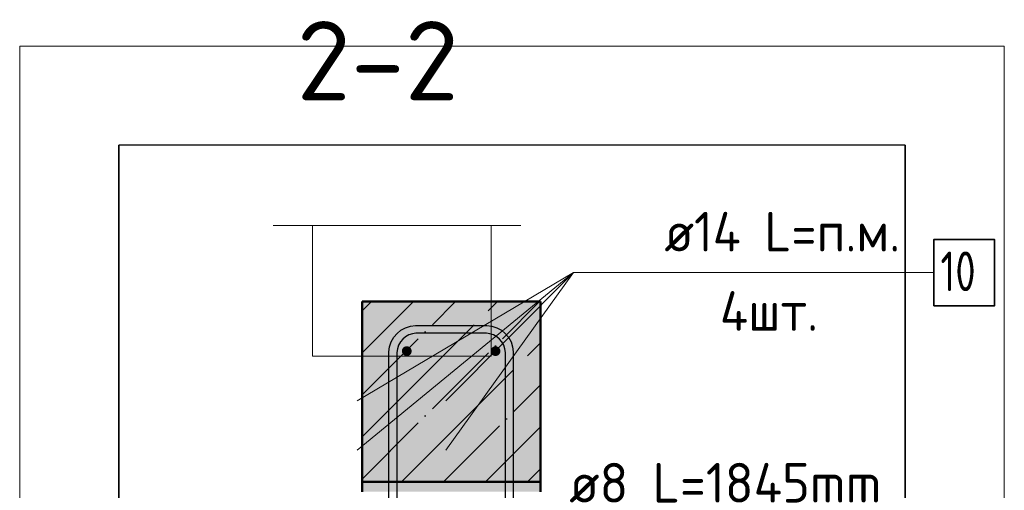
# Model space of a CAD drawing. Header units: millimetres. Extents: x -30645 to 44626, y 46540 to 77351.
# Tile 83 of 84: x 42238 to 43231, y 76876 to 77351. Entities that reach past the tile are written whole.
import ezdxf

# ---------------------------------------------------------------- set-up
doc = ezdxf.new("R2010")
doc.units = ezdxf.units.MM
doc.linetypes.add('______11', pattern=[100, 80, -10, 0, -10])
doc.linetypes.add('______5', pattern=[220, 160, -20, 20, -20])
for name, color, linetype, lineweight in [('Standard', 7, 'Continuous', 25), ('Арм.стержн. вертикальными 1', 22, 'Continuous', 35), ('Арм.стержн. Доп. арматура', 180, 'Continuous', 35), ('Арм.стержн. Хомут', 240, 'Continuous', 35)]:
    doc.layers.add(name, color=color, linetype=linetype, lineweight=lineweight)
doc.styles.add('ISOCPEUR', font='ISOCPEUR')

msp = doc.modelspace()

# ---------------------------------------------------------------- hatches: boundary and pattern name
at = {"layer": 'Standard', "linetype": '______5', "lineweight": -3, "true_color": 0xc7c7c7, "transparency": 33554687}
msp.add_hatch(color=9, dxfattribs=at).paths.add_polyline_path([(42763.36, 77066.59), (42583.36, 77066.59), (42583.36, 76884.63), (42763.36, 76884.63)])
at = {"layer": 'Standard', "linetype": 'Continuous', "lineweight": 13, "transparency": 33554687}
for points in [[(42583.36, 76884.63), (42583.36, 76883.92), (42763.36, 76883.92), (42763.36, 76884.63)], [(42583.36, 76883.92), (42583.36, 76882.78), (42763.36, 76882.78), (42763.36, 76883.92)], [(42583.36, 76882.78), (42583.36, 76881.46), (42763.36, 76881.46), (42763.36, 76882.78)], [(42583.36, 76881.46), (42583.36, 76879.98), (42763.36, 76879.98), (42763.36, 76881.46)], [(42583.36, 76879.98), (42583.36, 76878.35), (42763.36, 76878.35), (42763.36, 76879.98)], [(42583.36, 76878.35), (42583.36, 76876.59), (42763.36, 76876.59), (42763.36, 76878.35)], [(42583.36, 76876.59), (42583.36, 76874.73), (42763.36, 76874.73), (42763.36, 76876.59)]]:
    msp.add_hatch(color=7, dxfattribs=at).paths.add_polyline_path(points)
at = {"layer": 'Арм.стержн. вертикальными 1', "linetype": 'Continuous', "lineweight": 50, "transparency": 33554687}
for points in [[(42633.36, 77016.59), (42632.98, 77018.51), (42631.9, 77020.13), (42630.27, 77021.21), (42628.36, 77021.59), (42626.45, 77021.21), (42624.83, 77020.13), (42623.74, 77018.51), (42623.36, 77016.59), (42623.74, 77014.68), (42624.83, 77013.06), (42626.45, 77011.98), (42628.36, 77011.59), (42630.27, 77011.98), (42631.9, 77013.06), (42632.98, 77014.68)], [(42722.89, 77016.59), (42722.51, 77018.51), (42721.43, 77020.13), (42719.81, 77021.21), (42717.89, 77021.59), (42715.98, 77021.21), (42714.36, 77020.13), (42713.27, 77018.51), (42712.89, 77016.59), (42713.27, 77014.68), (42714.36, 77013.06), (42715.98, 77011.98), (42717.89, 77011.59), (42719.81, 77011.98), (42721.43, 77013.06), (42722.51, 77014.68)]]:
    msp.add_hatch(color=4, dxfattribs=at).paths.add_polyline_path(points)
at = {"layer": 'Арм.стержн. Доп. арматура', "linetype": 'Continuous', "lineweight": 50, "transparency": 33554687}
for points in [[(42635.36, 77021.59), (42634.83, 77024.27), (42633.31, 77026.54), (42631.04, 77028.06), (42628.36, 77028.59), (42625.68, 77028.06), (42623.41, 77026.54), (42621.89, 77024.27), (42621.36, 77021.59), (42621.89, 77018.92), (42623.41, 77016.65), (42625.68, 77015.13), (42628.36, 77014.59), (42631.04, 77015.13), (42633.31, 77016.65), (42634.83, 77018.92)], [(42724.89, 77021.59), (42724.36, 77024.27), (42722.84, 77026.54), (42720.57, 77028.06), (42717.89, 77028.59), (42715.21, 77028.06), (42712.94, 77026.54), (42711.43, 77024.27), (42710.89, 77021.59), (42711.43, 77018.92), (42712.94, 77016.65), (42715.21, 77015.13), (42717.89, 77014.59), (42720.57, 77015.13), (42722.84, 77016.65), (42724.36, 77018.92)], [(42635.36, 76971.59), (42634.83, 76974.27), (42633.31, 76976.54), (42631.04, 76978.06), (42628.36, 76978.59), (42625.68, 76978.06), (42623.41, 76976.54), (42621.89, 76974.27), (42621.36, 76971.59), (42621.89, 76968.92), (42623.41, 76966.65), (42625.68, 76965.13), (42628.36, 76964.59), (42631.04, 76965.13), (42633.31, 76966.65), (42634.83, 76968.92)], [(42724.89, 76971.59), (42724.36, 76974.27), (42722.84, 76976.54), (42720.57, 76978.06), (42717.89, 76978.59), (42715.21, 76978.06), (42712.94, 76976.54), (42711.43, 76974.27), (42710.89, 76971.59), (42711.43, 76968.92), (42712.94, 76966.65), (42715.21, 76965.13), (42717.89, 76964.59), (42720.57, 76965.13), (42722.84, 76966.65), (42724.36, 76968.92)]]:
    msp.add_hatch(color=7, dxfattribs=at).paths.add_polyline_path(points)

# ---------------------------------------------------------------- linework, layer by layer
at = {"color": 52, "linetype": 'Continuous', "lineweight": -3, "transparency": 33554687}
for p, q in [((43131.41, 77224.4), (42337.68, 77224.4)), ((43131.41, 77224.4), (42337.68, 77224.4)), ((42337.68, 77224.4), (42337.68, 76084.4)), ((42337.68, 76084.4), (42337.68, 77224.4)), ((43131.41, 77224.4), (43131.41, 76084.4)), ((43131.41, 76084.4), (43131.41, 77224.4))]:
    msp.add_line(p, q, dxfattribs=at)
at = {"layer": 'Standard', "color": 7, "linetype": 'Continuous', "lineweight": 13, "transparency": 33554687}
msp.add_line((42493.36, 77143.34), (42743.36, 77143.34), dxfattribs=at)
at = {"layer": 'Standard', "color": 253, "linetype": '______11', "lineweight": -3, "true_color": 0xababab, "transparency": 33554687}
for p, q in [((42583.36, 76887.56), (42762.4, 77066.59)), ((42583.36, 76972.41), (42677.55, 77066.59)), ((42583.36, 77057.26), (42592.69, 77066.59)), ((42665.29, 76884.63), (42763.36, 76982.7)), ((42750.14, 76884.63), (42763.36, 76897.85))]:
    msp.add_line(p, q, dxfattribs=at)
at = {"layer": 'Standard', "color": 253, "linetype": '______5', "lineweight": -3, "true_color": 0xababab, "transparency": 33554687}
for p, q in [((42583.36, 76929.98), (42719.97, 77066.59)), ((42583.36, 77014.84), (42635.12, 77066.59)), ((42622.86, 76884.63), (42763.36, 77025.13)), ((42707.71, 76884.63), (42763.36, 76940.28))]:
    msp.add_line(p, q, dxfattribs=at)
at = {"layer": 'Standard', "color": 7, "linetype": 'Continuous', "lineweight": 50, "transparency": 33554687}
for p, q in [((42583.36, 77066.59), (42583.36, 76884.63)), ((42763.36, 77066.59), (42583.36, 77066.59)), ((42763.36, 76884.63), (42763.36, 77066.59)), ((42583.36, 76883.92), (42583.36, 76884.63)), ((42583.36, 76884.63), (42763.36, 76884.63)), ((42583.36, 76882.78), (42583.36, 76883.92)), ((42583.36, 76881.46), (42583.36, 76882.78)), ((42583.36, 76879.98), (42583.36, 76881.46)), ((42583.36, 76878.35), (42583.36, 76879.98)), ((42583.36, 76876.59), (42583.36, 76878.35)), ((42583.36, 76874.73), (42583.36, 76876.59)), ((42763.36, 76884.63), (42763.36, 76883.92)), ((42763.36, 76883.92), (42763.36, 76882.78)), ((42763.36, 76882.78), (42763.36, 76881.46)), ((42763.36, 76881.46), (42763.36, 76879.98)), ((42763.36, 76879.98), (42763.36, 76878.35)), ((42763.36, 76878.35), (42763.36, 76876.59)), ((42763.36, 76876.59), (42763.36, 76874.73))]:
    msp.add_line(p, q, dxfattribs=at)
at = {"layer": 'Standard', "color": 7, "linetype": 'Continuous', "lineweight": 13, "transparency": 33554687}
msp.add_lwpolyline([(42237.68, 75984.4), (43231.41, 75984.4), (43231.41, 77324.4), (42237.68, 77324.4), (42237.68, 75984.4)], dxfattribs=at)
msp.add_lwpolyline([(42533.36, 77011.59), (42713.36, 77011.59), (42713.36, 77143.34), (42533.36, 77143.34), (42533.36, 77011.59)], close=True, dxfattribs=at)
at = {"layer": 'Арм.стержн. Доп. арматура', "color": 7, "linetype": 'Continuous', "lineweight": 13, "transparency": 33554687}
for q in [(42578.36, 76966.59), (42578.36, 76916.59), (42667.89, 76966.59), (42667.89, 76916.59), (43160.27, 77095.8)]:
    msp.add_line((42796.58, 77095.8), q, dxfattribs=at)
at = {"layer": 'Арм.стержн. Доп. арматура', "color": 7, "linetype": 'Continuous', "lineweight": 35, "transparency": 33554687}
msp.add_lwpolyline([(43160.27, 77062.46), (43221.61, 77062.46), (43221.61, 77129.13), (43160.27, 77129.13), (43160.27, 77062.46)], dxfattribs=at)
at = {"layer": 'Арм.стержн. Хомут', "color": 40, "linetype": 'Continuous', "lineweight": 25, "transparency": 33554687}
for points in [[(42610.36, 76312.27), (42610.36, 77015.92), (42611.04, 77020.8), (42612.71, 77025.88), (42615.33, 77030.55), (42618.55, 77034.41), (42622.4, 77037.62), (42627.08, 77040.24), (42632.16, 77041.92), (42637.04, 77042.59), (42709.22, 77042.59), (42714.1, 77041.92), (42719.18, 77040.24), (42723.85, 77037.62), (42727.7, 77034.41), (42730.92, 77030.55), (42733.54, 77025.88), (42735.21, 77020.8), (42735.89, 77015.92), (42735.89, 76312.27)], [(42727.89, 76312.83), (42727.89, 77015.36), (42727.39, 77018.98), (42726.18, 77022.64), (42724.3, 77026), (42722.02, 77028.73), (42719.29, 77031.01), (42715.94, 77032.88), (42712.28, 77034.09), (42708.66, 77034.59), (42637.59, 77034.59), (42633.98, 77034.09), (42630.31, 77032.88), (42626.96, 77031.01), (42624.23, 77028.73), (42621.95, 77026), (42620.07, 77022.64), (42618.86, 77018.98), (42618.36, 77015.36), (42618.36, 76312.83)]]:
    msp.add_lwpolyline(points, dxfattribs=at)

# ---------------------------------------------------------------- texts
at = {"layer": 'Standard', "color": 7, "linetype": 'Continuous', "lineweight": 13, "transparency": 33554687, "insert": (42517.14, 77269.57), "char_height": 80, "width": 204.5217, "attachment_point": 7, "style": 'ISOCPEUR'}
msp.add_mtext('\\A1;{\\fISOCPEUR|i0|b0;\\H80.000000;\\W1.000000;\\C7;2-2}\\P', dxfattribs=at)
at = {"layer": 'Арм.стержн. Доп. арматура', "color": 7, "linetype": 'Continuous', "lineweight": 25, "transparency": 33554687, "char_height": 40, "attachment_point": 7, "style": 'ISOCPEUR'}
for s, insert, width in [('\\W0.94;ø14 L=п.м.', (42888.27, 77117.13), 270.6703), ('\\W0.75;10', (43166.94, 77077.13), 62.9708), ('\\W0.95;4шт. ', (42944.27, 77037.13), 158.8768)]:
    msp.add_mtext(s, dxfattribs=dict(at, insert=insert, width=width))
at = {"layer": 'Арм.стержн. Хомут', "color": 7, "linetype": 'Continuous', "lineweight": 25, "transparency": 33554687, "insert": (42792.27, 76863.8), "char_height": 40, "width": 366.98, "attachment_point": 7, "style": 'ISOCPEUR'}
msp.add_mtext('\\W0.96;ø8 L=1845mm ', dxfattribs=at)

doc.saveas('drawing.dxf')
